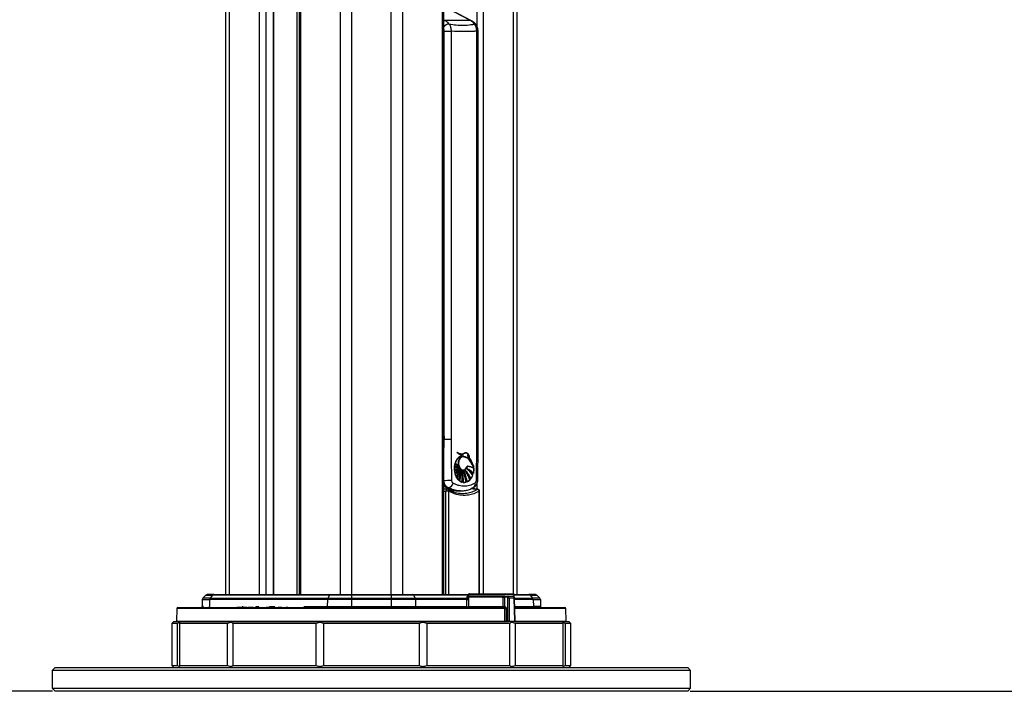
# Model space of a CAD drawing. Header units: millimetres. Extents: x 10 to 13239, y 20 to 10604.
# Tile 21 of 130: x 3771 to 4265, y 848 to 1185. Entities that reach past the tile are written whole.
import ezdxf

# ---------------------------------------------------------------- set-up
doc = ezdxf.new("R2010")
doc.units = ezdxf.units.MM
doc.layers.add('COMPONENT_GEOMETRY', color=7, linetype='Continuous')
doc.styles.add('SLDTEXTSTYLE0', font='TXT', dxfattribs={"width": 0.75})
doc.dimstyles.new('SLDDIMSTYLE0', dxfattribs={"dimtxt": 75, "dimasz": 3.302, "dimexe": 0, "dimexo": 0.0625, "dimgap": 18.75, "dimtad": 0, "dimtih": 1, "dimtoh": 1, "dimdec": 0, "dimrnd": 1e-09, "dimzin": 12, "dimdsep": 46, "dimtxsty": 'SLDTEXTSTYLE0', "dimsah": 1, "dimcen": 0.09, "dimadec": 0, "dimazin": 3, "dimtfac": 1, "dimtdec": 0, "dimtofl": 0, "dimtmove": 0, "dimatfit": 3, "dimfxl": 1, "dimfrac": 2, "dimtolj": 1, "dimtzin": 12, "dimarcsym": 0})
doc.dimstyles.new('SLDDIMSTYLE1', dxfattribs={"dimtxt": 75, "dimasz": 3.302, "dimexe": 0, "dimexo": 0.0625, "dimgap": 18.75, "dimtad": 0, "dimtih": 1, "dimtoh": 1, "dimdec": 1, "dimrnd": 1e-09, "dimzin": 12, "dimdsep": 46, "dimtxsty": 'SLDTEXTSTYLE0', "dimsah": 1, "dimcen": 0.09, "dimadec": 0, "dimazin": 3, "dimtfac": 1, "dimtdec": 1, "dimtofl": 0, "dimtmove": 0, "dimatfit": 3, "dimfxl": 1, "dimfrac": 2, "dimtolj": 1, "dimtzin": 12, "dimarcsym": 0})

# ---------------------------------------------------------------- blocks, each defined once
blk = doc.blocks.new('_D_4')
at = {"layer": 'COMPONENT_GEOMETRY', "color": 7}
for p, q in [((6913.41, 3087.79), (6450.56, 3087.79)), ((6453.74, 3087.79), (6453.74, 2091.19)), ((6303.68, 2075.95), (6280.83, 2075.95)), ((6280.83, 2075.95), (6280.83, 1956.89)), ((6603.79, 2075.95), (6626.64, 2075.95)), ((6626.64, 2075.95), (6626.64, 1956.89)), ((6280.83, 1956.89), (6303.68, 1956.89)), ((6626.64, 1956.89), (6603.79, 1956.89)), ((6453.74, 848.07), (6453.74, 1844.68)), ((4107.11, 848.07), (6456.91, 848.07))]:
    blk.add_line(p, q, dxfattribs=at)
for points in [[(6453.74, 3087.79), (6453.23, 3084.49), (6454.24, 3084.49)], [(6453.74, 848.07), (6454.24, 851.37), (6453.23, 851.37)]]:
    blk.add_solid(points, dxfattribs=at)
at = {"layer": 'COMPONENT_GEOMETRY', "color": 7, "char_height": 75, "attachment_point": 1, "style": 'SLDTEXTSTYLE0'}
for s, insert in [('7\'4.18"', (6303.68, 2053.57)), ('2240mm', (6249.15, 1941.36))]:
    blk.add_mtext(s, dxfattribs=dict(at, insert=insert))
blk = doc.blocks.new('_D_5')
at = {"layer": 'COMPONENT_GEOMETRY', "color": 7}
for p, q in [((3876.96, 3780.57), (440.93, 3780.57)), ((444.1, 3780.57), (444.1, 2437.57)), ((294.05, 2422.34), (271.2, 2422.34)), ((271.2, 2422.34), (271.2, 2303.28)), ((594.15, 2422.34), (617.01, 2422.34)), ((617.01, 2422.34), (617.01, 2303.28)), ((271.2, 2303.28), (294.05, 2303.28)), ((617.01, 2303.28), (594.15, 2303.28)), ((444.1, 848.07), (444.1, 2191.06)), ((3787.57, 848.07), (440.93, 848.07))]:
    blk.add_line(p, q, dxfattribs=at)
for points in [[(444.1, 3780.57), (443.59, 3777.27), (444.61, 3777.27)], [(444.1, 848.07), (444.61, 851.37), (443.59, 851.37)]]:
    blk.add_solid(points, dxfattribs=at)
at = {"layer": 'COMPONENT_GEOMETRY', "color": 7, "char_height": 75, "attachment_point": 1, "style": 'SLDTEXTSTYLE0'}
for s, insert in [('9\'7.45"', (294.05, 2399.96)), ('2932.5mm', (197.96, 2287.74))]:
    blk.add_mtext(s, dxfattribs=dict(at, insert=insert))

msp = doc.modelspace()

# ---------------------------------------------------------------- linework, layer by layer
at = {"color": 8, "linetype": 'Continuous', "lineweight": 25}
for p, q in [((3931.82, 896.57), (3931.82, 3770.57)), ((3937.36, 3770.57), (3937.36, 896.57)), ((3957.33, 896.57), (3957.33, 3770.57)), ((3962.87, 3770.57), (3962.87, 896.57)), ((3982.92, 896.57), (3982.92, 3770.57)), ((4000.29, 1181.48), (4000.29, 3770.57)), ((4003.38, 3770.57), (4003.38, 897.02)), ((4018.62, 896.96), (4018.62, 3770.57)), ((3911.77, 2699.71), (3911.77, 896.57)), ((3910.13, 896.57), (3910.13, 2695.26)), ((3876.07, 2692.78), (3876.07, 896.57)), ((3891.31, 896.57), (3891.31, 2690.6)), ((3894.4, 2690.6), (3894.4, 896.57)), ((3898.29, 896.57), (3898.29, 2690.6)), ((3983.61, 1184.82), (3984.28, 1184.48)), ((4000.17, 1179.11), (4000.82, 1179.11)), ((3983.61, 977.81), (3983.83, 974.57)), ((4000.82, 974.57), (4000.17, 974.57)), ((4000.29, 949.45), (4000.29, 952.3)), ((3984.65, 896.57), (3984.65, 948.42)), ((3985.98, 948.42), (3985.98, 896.57)), ((3999.34, 948.85), (4000.36, 949.35)), ((4001.35, 897.02), (4001.35, 948.42)), ((4001.35, 948.42), (4001.6, 948.42)), ((3995.99, 896.27), (3968.39, 896.27)), ((4018.88, 896.56), (3996.01, 896.56)), ((4026.91, 896.27), (4018.91, 896.27)), ((4019.05, 894.77), (4028.16, 894.77)), ((4028.4, 894.1), (4019.06, 894.1)), ((4014.18, 889.58), (3849.91, 889.58)), ((3863.25, 890.55), (3862.52, 890.55)), ((3882.65, 890.55), (3883.13, 890.55)), ((3889.49, 890.55), (3890.93, 890.55)), ((3896.23, 890.55), (3899, 890.55)), ((3913.51, 890.55), (3925.24, 890.55)), ((4019.15, 890.55), (4028.51, 890.55)), ((4044.78, 889.58), (4019.18, 889.58)), ((3849.75, 883.32), (4014.22, 883.32)), ((4019.33, 883.32), (4044.94, 883.32))]:
    msp.add_line(p, q, dxfattribs=at)
at = {"color": 7, "linetype": 'Continuous', "lineweight": 25}
for p, q in [((3983.61, 896.57), (3983.61, 3770.57)), ((4020.29, 3770.57), (4020.29, 896.57)), ((3911.08, 2698.17), (3911.08, 896.57)), ((3874.4, 896.57), (3874.4, 2693.35)), ((3898.5, 896.57), (3898.5, 2690.6)), ((3997.01, 1184.48), (3985.13, 1190.59)), ((3997.54, 1184.36), (3987.93, 1189.3)), ((3997.01, 1184.48), (3984.28, 1184.48)), ((3983.83, 1179.11), (3987.28, 1179.11)), ((3983.83, 974.57), (3983.83, 1179.11)), ((3987.28, 1179.11), (3987.28, 974.57)), ((4000.17, 974.57), (4000.17, 1179.11)), ((4000.82, 974.57), (4000.82, 1179.11)), ((3983.83, 974.57), (3987.28, 974.57)), ((3992.58, 967.19), (3992.65, 967.19)), ((3994.11, 967.58), (3994.03, 967.58)), ((3994.5, 967.62), (3994.11, 967.58)), ((3994.18, 967.58), (3994.11, 967.58)), ((3994.57, 967.62), (3994.18, 967.58)), ((3990.97, 961.33), (3989.32, 962.24)), ((3989.32, 962.24), (3989.32, 962.24)), ((3992.05, 966.14), (3991.98, 966.14)), ((3992.12, 966.14), (3992.05, 966.14)), ((3992.18, 966.14), (3993.59, 966.72)), ((3993.13, 966.7), (3993.2, 966.7)), ((3993.36, 965.78), (3993.43, 965.78)), ((3993.56, 965.79), (3993.47, 965.79)), ((3993.52, 966.72), (3993.59, 966.72)), ((3995.65, 966.42), (3995.59, 966.42)), ((3995.76, 966), (3995.82, 966)), ((3996.31, 965.28), (3996.36, 965.28)), ((3988.98, 960.33), (3991.19, 960.66)), ((3988.98, 959.12), (3988.98, 960.33)), ((3989, 960.33), (3988.98, 960.33)), ((3991.42, 960.18), (3988.98, 959.12)), ((3988.99, 959.12), (3988.98, 959.12)), ((3989.02, 960.72), (3989.23, 961.87)), ((3991.19, 960.66), (3989.02, 960.72)), ((3989.03, 960.72), (3989.02, 960.72)), ((3989.02, 958.62), (3991.42, 960.18)), ((3989.27, 957.29), (3989.02, 958.62)), ((3989.03, 958.62), (3989.02, 958.62)), ((3989.06, 960.33), (3989.07, 960.33)), ((3989.07, 960.33), (3989.14, 960.33)), ((3989.23, 961.87), (3990.97, 961.33)), ((3989.23, 961.87), (3989.23, 961.87)), ((3991.68, 959.8), (3989.27, 957.29)), ((3989.27, 957.29), (3989.27, 957.29)), ((3989.41, 956.81), (3991.68, 959.8)), ((3990.24, 960.63), (3990.31, 960.63)), ((3990.31, 960.63), (3990.38, 960.63)), ((3990.38, 960.63), (3990.45, 960.63)), ((3990.93, 961.33), (3990.97, 961.33)), ((3991.15, 960.66), (3991.19, 960.66)), ((3991.37, 960.18), (3991.42, 960.18)), ((3991.63, 959.8), (3991.68, 959.8)), ((3991.88, 959.46), (3991.94, 959.46)), ((3992.25, 959.17), (3992.31, 959.17)), ((3992.73, 958.86), (3992.8, 958.86)), ((3993.36, 959.1), (3993.43, 959.1)), ((3993.36, 958.86), (3993.43, 958.86)), ((3994.18, 959.01), (3994.25, 959.01)), ((3994.88, 959.73), (3995.12, 959.63)), ((3995.02, 959.73), (3995.09, 959.73)), ((3998.41, 957.36), (3998.34, 957.36)), ((3998.58, 960.53), (3998.37, 961.07)), ((3998.74, 959.8), (3998.48, 957.36)), ((3998.48, 957.36), (3998.48, 957.36)), ((3998.65, 960.53), (3998.58, 960.53)), ((3998.62, 959.8), (3998.69, 959.8)), ((3998.72, 960.53), (3998.71, 960.53)), ((3989.99, 955.48), (3989.41, 956.81)), ((3991.23, 953.88), (3990.27, 955.01)), ((3992.9, 952.91), (3991.63, 953.55)), ((3992.76, 952.91), (3992.69, 952.91)), ((3992.83, 952.91), (3992.76, 952.91)), ((3994.89, 952.88), (3993.43, 952.79)), ((3994.82, 952.88), (3994.89, 952.88)), ((3996.82, 954.11), (3995.39, 953.07)), ((3996.64, 954.11), (3996.71, 954.11)), ((3996.78, 954.11), (3996.82, 954.11)), ((3998.24, 956.56), (3997.24, 954.62)), ((3998.1, 956.56), (3998.17, 956.56)), ((3998.24, 956.56), (3998.24, 956.56)), ((3985.98, 948.42), (3984.65, 948.42)), ((3985.92, 950.19), (3985.69, 949.94)), ((3991.39, 948.57), (3992.1, 948.57)), ((4001.6, 897.02), (4001.6, 948.42)), ((3862.64, 894.1), (3862.52, 890.55)), ((3862.64, 894.1), (3866.28, 894.1)), ((3864.44, 896.27), (3862.93, 894.77)), ((3866.53, 894.77), (3862.93, 894.77)), ((3864.44, 896.27), (3867.78, 896.27)), ((3868.37, 896.57), (3865.14, 896.57)), ((3866.28, 894.1), (3866.18, 890.55)), ((3925.31, 894.1), (3866.28, 894.1)), ((3867.78, 896.27), (3866.53, 894.77)), ((3866.53, 894.77), (3925.47, 894.77)), ((3926.3, 896.27), (3867.78, 896.27)), ((3868.37, 896.57), (3926.69, 896.57)), ((3925.31, 894.1), (3925.24, 890.55)), ((3937.36, 894.1), (3925.31, 894.1)), ((3926.3, 896.27), (3925.47, 894.77)), ((3925.47, 894.77), (3937.36, 894.77)), ((3937.36, 896.27), (3926.3, 896.27)), ((3926.69, 896.57), (3937.36, 896.57)), ((3937.36, 896.57), (3957.33, 896.57)), ((3957.33, 896.27), (3937.36, 896.27)), ((3937.36, 896.27), (3937.36, 894.77)), ((3937.36, 894.77), (3957.33, 894.77)), ((3957.33, 894.1), (3937.36, 894.1)), ((3937.36, 894.1), (3937.36, 890.55)), ((3957.33, 896.57), (3968, 896.57)), ((3957.33, 896.27), (3957.33, 894.77)), ((3968.39, 896.27), (3957.33, 896.27)), ((3957.33, 894.77), (3969.22, 894.77)), ((3957.33, 894.1), (3957.33, 890.55)), ((3969.38, 894.1), (3957.33, 894.1)), ((3968, 896.57), (3996.01, 896.57)), ((3968.39, 896.27), (3969.22, 894.77)), ((3969.22, 894.77), (3995.32, 894.77)), ((3969.38, 894.1), (3969.45, 890.55)), ((3995.22, 894.1), (3969.38, 894.1)), ((3995.13, 890.55), (3995.22, 894.1)), ((3995.32, 894.77), (3995.37, 895.67)), ((3996.01, 896.56), (3995.95, 895.82)), ((4014.22, 895.82), (3995.95, 895.82)), ((3996.06, 894.1), (3995.96, 890.55)), ((3996.06, 895.33), (3996.06, 895.11)), ((4013.39, 895.33), (3996.06, 895.33)), ((3996.51, 897.02), (4018.38, 897.02)), ((4013.39, 895.32), (4013.39, 895.33)), ((4014.01, 895.33), (4014.05, 890.56)), ((4015.31, 895.33), (4014.01, 895.33)), ((4014.01, 895.33), (4014.01, 895.33)), ((4014.22, 895.82), (4015.66, 895.82)), ((4015.65, 883.32), (4015.65, 894.83)), ((4015.66, 895.82), (4018.19, 895.82)), ((4016.36, 894.83), (4016.36, 883.32)), ((4018.9, 894.83), (4016.36, 894.83)), ((4018.95, 895.82), (4018.26, 895.82)), ((4018.88, 896.57), (4026.32, 896.57)), ((4018.95, 895.82), (4018.88, 896.56)), ((4019.18, 883.32), (4018.9, 894.83)), ((4019.33, 883.32), (4019.05, 894.84)), ((4029.55, 896.57), (4026.32, 896.57)), ((4026.91, 896.27), (4028.16, 894.77)), ((4026.91, 896.27), (4030.25, 896.27)), ((4031.75, 894.77), (4028.16, 894.77)), ((4028.4, 894.1), (4028.51, 890.55)), ((4028.4, 894.1), (4032.05, 894.1)), ((4030.25, 896.27), (4031.75, 894.77)), ((4032.05, 894.1), (4032.17, 890.55)), ((3849.91, 889.58), (3849.75, 883.32)), ((3850.41, 890.07), (4013.83, 890.07)), ((3863.3, 890.35), (3863.3, 890.07)), ((3863.65, 890.35), (3863.65, 890.07)), ((3864.97, 890.35), (3864.97, 890.07)), ((3867.3, 890.35), (3867.3, 890.07)), ((3870.43, 890.35), (3870.43, 890.07)), ((3872.94, 890.07), (3872.94, 890.35)), ((3875.76, 890.32), (3875.76, 890.07)), ((3875.85, 890.07), (3875.85, 890.35)), ((3876.37, 890.32), (3876.37, 890.07)), ((3877.32, 890.07), (3877.32, 890.35)), ((3877.34, 890.35), (3877.34, 890.07)), ((3879.98, 890.32), (3879.98, 890.07)), ((3879.98, 890.32), (3880.99, 890.32)), ((3880.99, 890.32), (3880.99, 890.07)), ((3880.99, 890.32), (3882.02, 890.32)), ((3881.02, 890.32), (3881.02, 890.35)), ((3882.02, 890.32), (3882.02, 890.07)), ((3882.02, 890.32), (3883.03, 890.32)), ((3882.52, 890.32), (3882.52, 890.35)), ((3883.03, 890.32), (3883.03, 890.07)), ((3883.03, 890.32), (3885.13, 890.32)), ((3883.77, 890.35), (3883.77, 890.07)), ((3885.63, 890.35), (3885.63, 890.07)), ((3886.27, 890.32), (3886.27, 890.07)), ((3886.27, 890.32), (3888.33, 890.32)), ((3887.35, 890.35), (3887.35, 890.07)), ((3889.08, 890.32), (3889.08, 890.07)), ((3889.2, 890.32), (3889.2, 890.07)), ((3889.2, 890.32), (3889.83, 890.32)), ((3889.83, 890.32), (3889.83, 890.07)), ((3889.83, 890.32), (3891.05, 890.32)), ((3891.09, 890.32), (3891.09, 890.07)), ((3891.1, 890.32), (3891.1, 890.07)), ((3891.3, 890.32), (3891.3, 890.07)), ((3892.32, 890.32), (3892.32, 890.07)), ((3894.68, 890.32), (3894.68, 890.07)), ((3894.68, 890.32), (3895.46, 890.32)), ((3895.46, 890.32), (3895.46, 890.07)), ((3895.84, 890.32), (3895.84, 890.07)), ((3895.84, 890.32), (3896.96, 890.32)), ((3896.07, 890.32), (3896.07, 890.35)), ((3896.98, 890.32), (3896.98, 890.07)), ((3897.05, 890.32), (3897.05, 890.07)), ((3897.05, 890.32), (3897.87, 890.32)), ((3897.87, 890.32), (3897.87, 890.07)), ((3897.87, 890.32), (3899.12, 890.32)), ((3899.29, 890.35), (3899.29, 890.07)), ((3900.64, 890.32), (3900.64, 890.07)), ((3900.64, 890.32), (3900.68, 890.32)), ((3900.68, 890.32), (3900.68, 890.07)), ((3900.68, 890.32), (3900.88, 890.32)), ((3900.88, 890.32), (3900.88, 890.07)), ((3900.88, 890.32), (3902.11, 890.32)), ((3901.11, 890.35), (3901.11, 890.32)), ((3902.11, 890.32), (3902.11, 890.07)), ((3902.11, 890.32), (3902.43, 890.32)), ((3902.33, 890.32), (3902.33, 890.35)), ((3902.43, 890.32), (3902.43, 890.07)), ((3904.48, 890.32), (3904.48, 890.07)), ((3905.29, 890.32), (3905.29, 890.07)), ((3905.29, 890.32), (3905.41, 890.32)), ((3905.64, 890.35), (3905.64, 890.07)), ((3906.05, 890.32), (3906.05, 890.07)), ((3907.91, 890.07), (3907.91, 890.35)), ((3907.92, 890.07), (3907.92, 890.35)), ((3908.73, 890.35), (3908.73, 890.07)), ((3910.86, 890.32), (3910.86, 890.07)), ((3910.88, 890.07), (3910.88, 890.35)), ((3913.07, 890.32), (3913.07, 890.07)), ((3913.26, 890.07), (3913.26, 890.35)), ((3925.24, 890.55), (3937.36, 890.55)), ((3937.36, 890.55), (3957.33, 890.55)), ((3957.33, 890.55), (3969.45, 890.55)), ((3969.45, 890.55), (3995.13, 890.55)), ((3995.96, 890.55), (4013.44, 890.55)), ((4014.05, 890.56), (4014.18, 890.56)), ((4014.88, 889.58), (4014.91, 883.32)), ((4019.16, 890.07), (4044.28, 890.07)), ((4032.17, 890.55), (4028.51, 890.55)), ((4044.94, 883.32), (4044.78, 889.58)), ((4014.91, 883.32), (4015.65, 883.32)), ((4016.36, 883.32), (4019.18, 883.32)), ((3848.34, 883.07), (3847.34, 882.07)), ((3847.34, 882.07), (3847.34, 861.07)), ((3850.28, 882.07), (3847.34, 882.07)), ((3848.34, 883.07), (4015.84, 883.07)), ((3850.28, 861.07), (3850.28, 882.07)), ((3875.3, 882.07), (3851.26, 882.07)), ((3851.26, 882.07), (3851.26, 861.07)), ((3875.3, 861.07), (3875.3, 882.07)), ((3919.63, 882.07), (3877.99, 882.07)), ((3877.99, 882.07), (3877.99, 861.07)), ((3919.63, 861.07), (3919.63, 882.07)), ((3971.38, 882.07), (3923.31, 882.07)), ((3923.31, 882.07), (3923.31, 861.07)), ((3971.38, 861.07), (3971.38, 882.07)), ((4016.7, 882.07), (3975.06, 882.07)), ((3975.06, 882.07), (3975.06, 861.07)), ((4015.83, 883.07), (4015.74, 883.07)), ((4016.18, 883.07), (4015.83, 883.07)), ((4019.01, 883.07), (4016.18, 883.07)), ((4016.7, 861.07), (4016.7, 882.07)), ((4019.08, 883.07), (4019.01, 883.07)), ((4019.08, 883.07), (4046.34, 883.07)), ((4043.43, 882.07), (4019.39, 882.07)), ((4019.39, 882.07), (4019.39, 861.07)), ((4043.43, 861.07), (4043.43, 882.07)), ((4047.34, 882.07), (4044.41, 882.07)), ((4044.41, 882.07), (4044.41, 861.07)), ((4047.34, 882.07), (4046.34, 883.07)), ((4047.34, 861.07), (4047.34, 882.07)), ((3788.84, 860.07), (3787.34, 858.57)), ((3787.34, 858.57), (3787.34, 849.57)), ((4107.34, 858.57), (3787.34, 858.57)), ((3788.84, 860.07), (4105.84, 860.07)), ((3847.34, 861.07), (3848.34, 860.07)), ((3847.34, 861.07), (3850.28, 861.07)), ((3851.26, 861.07), (3875.3, 861.07)), ((3877.99, 861.07), (3919.63, 861.07)), ((3923.31, 861.07), (3971.38, 861.07)), ((3975.06, 861.07), (4016.7, 861.07)), ((4019.39, 861.07), (4043.43, 861.07)), ((4044.41, 861.07), (4047.34, 861.07)), ((4046.34, 860.07), (4047.34, 861.07)), ((4107.34, 858.57), (4105.84, 860.07)), ((4107.34, 849.57), (4107.34, 858.57)), ((3787.34, 849.57), (3788.84, 848.07)), ((3787.34, 849.57), (4107.34, 849.57)), ((4105.84, 848.07), (4107.34, 849.57)), ((4105.84, 848.07), (3788.84, 848.07))]:
    msp.add_line(p, q, dxfattribs=at)
at = {"color": 8, "linetype": 'Continuous', "lineweight": 25, "flags": 128}
for points in [[(3983.61, 1184.33), (3983.92, 1184.44), (3984.28, 1184.48)], [(3997.01, 1184.48), (3997.34, 1184.44), (3997.55, 1184.35)], [(3985.38, 949.42), (3985.28, 949.41), (3985.12, 949.36), (3984.98, 949.25), (3984.85, 949.09), (3984.75, 948.89), (3984.68, 948.66), (3984.65, 948.42)], [(3985.29, 950.03), (3985.45, 949.97), (3985.69, 949.94)], [(3985.98, 948.42), (3986.02, 948.6), (3986.03, 948.77), (3986.02, 948.93), (3985.98, 949.07), (3985.92, 949.19), (3985.83, 949.27), (3985.79, 949.3)], [(3987.03, 948.65), (3987.76, 948.87), (3988.05, 948.97)], [(4000.69, 949.42), (4000.54, 949.41), (4000.36, 949.35)], [(4019.18, 883.32), (4019.25, 883.32), (4019.29, 883.32), (4019.32, 883.32), (4019.33, 883.32)]]:
    msp.add_lwpolyline(points, dxfattribs=at)
at = {"color": 7, "linetype": 'Continuous', "lineweight": 25, "flags": 128}
for points in [[(3989.18, 962.24), (3989.38, 962.11), (3989.42, 962.09)], [(3991.89, 959.83), (3991.61, 960.19), (3991.19, 961.12), (3991, 962.18), (3991.07, 963.27), (3991.39, 964.28), (3991.91, 965.08), (3992.59, 965.6), (3993.36, 965.78)], [(3993.37, 966.72), (3993.2, 966.66), (3993.04, 966.61)], [(3989.09, 948.71), (3988.19, 948.38), (3987.91, 948.29)], [(3937.36, 896.57), (3937.36, 896.56), (3937.36, 896.55), (3937.36, 896.52), (3937.36, 896.49), (3937.36, 896.45), (3937.36, 896.4), (3937.36, 896.34), (3937.36, 896.27)], [(3937.36, 894.1), (3937.36, 894.19), (3937.36, 894.29), (3937.36, 894.38), (3937.36, 894.47), (3937.36, 894.55), (3937.36, 894.63), (3937.36, 894.7), (3937.36, 894.77)], [(3957.33, 896.27), (3957.33, 896.34), (3957.33, 896.4), (3957.33, 896.45), (3957.33, 896.49), (3957.33, 896.52), (3957.33, 896.55), (3957.33, 896.56), (3957.33, 896.57)], [(3957.33, 894.1), (3957.33, 894.19), (3957.33, 894.29), (3957.33, 894.38), (3957.33, 894.47), (3957.33, 894.55), (3957.33, 894.63), (3957.33, 894.7), (3957.33, 894.77)], [(4013.44, 890.55), (4013.43, 891.55), (4013.39, 895.32)], [(3924.96, 890.07), (3925.01, 890.08), (3925.07, 890.1), (3925.11, 890.15), (3925.15, 890.21), (3925.19, 890.28), (3925.21, 890.36), (3925.23, 890.45), (3925.24, 890.55)], [(3937.36, 890.07), (3937.36, 890.08), (3937.36, 890.1), (3937.36, 890.15), (3937.36, 890.21), (3937.36, 890.28), (3937.36, 890.36), (3937.36, 890.45), (3937.36, 890.55)], [(3957.33, 890.07), (3957.33, 890.08), (3957.33, 890.1), (3957.33, 890.15), (3957.33, 890.21), (3957.33, 890.28), (3957.33, 890.36), (3957.33, 890.45), (3957.33, 890.55)], [(3969.73, 890.07), (3969.67, 890.08), (3969.62, 890.1), (3969.58, 890.15), (3969.53, 890.21), (3969.5, 890.28), (3969.47, 890.36), (3969.46, 890.45), (3969.45, 890.55)], [(4013.7, 890.07), (4013.65, 890.08), (4013.6, 890.1), (4013.56, 890.15), (4013.52, 890.21), (4013.49, 890.28), (4013.46, 890.36), (4013.45, 890.45), (4013.44, 890.55)], [(4014.22, 883.32), (4014.21, 884.07), (4014.19, 888.06), (4014.18, 889.58)]]:
    msp.add_lwpolyline(points, dxfattribs=at)
at = {"color": 7, "linetype": 'Continuous', "lineweight": 25}
for centre, radius, start, end in [((3981.53, 1179.35), 5.82, 35.0615, 61.7977), ((3994.26, 1179.35), 5.82, 35.0615, 61.7977), ((3993.15, 970.77), 4.07, 223.1975, 268.6721), ((3992.71, 971.21), 4.06, 232.7161, 249.3061), ((3993.44, 971.1), 4.46, 224.3373, 249.6986), ((3993.45, 971.1), 4.46, 224.3533, 249.5166), ((3993.27, 970.73), 4.02, 223.0516, 273.5672), ((3992.57, 970.78), 3.58, 231.2911, 296.6779), ((3995.89, 960.54), 6.85, 132.4358, 165.5883), ((3995.29, 971.03), 10.66, 235.5055, 245.4477), ((3995.41, 960.82), 6.25, 121.7828, 166.8374), ((3995.36, 971.03), 10.66, 235.5055, 245.4477), ((3995.51, 959.78), 7.24, 106.5427, 118.5217), ((3995.58, 959.78), 7.24, 106.5427, 118.5217), ((3978.58, 950.55), 22.36, 26.5021, 40.7761), ((3978.65, 950.55), 22.36, 26.5021, 40.7761), ((3978.72, 950.55), 22.36, 26.5021, 40.7761), ((3977.19, 952.73), 22.76, 25.9223, 33.4768), ((3976.29, 952.16), 23.88, 20.4991, 33.3141), ((3976.36, 952.16), 23.88, 20.4991, 33.3141), ((3988.91, 967.08), 6.75, 269.4906, 288.0258), ((3986.71, 967.09), 8.26, 285.0322, 303.1902), ((3990.24, 970.1), 9.47, 261.821, 270.029), ((3985.53, 966.17), 8.27, 294.0095, 310.7528), ((3998.68, 959.67), 9.78, 176.1629, 183.2596), ((3986.78, 967.09), 8.26, 285.0322, 303.1902), ((3988.99, 967.08), 6.75, 269.4906, 288.0258), ((3998.28, 959.72), 9.37, 166.6847, 173.8311), ((3990.31, 970.16), 9.53, 261.8463, 274.5891), ((3990.31, 970.1), 9.47, 261.821, 270.029), ((3985.52, 966.3), 8.41, 294.1334, 311.9118), ((3998.23, 959.62), 9.33, 186.1553, 194.4956), ((3998.75, 959.67), 9.78, 176.1629, 183.2596), ((3986.85, 967.09), 8.26, 285.0322, 303.1902), ((3989.06, 967.08), 6.75, 269.4906, 288.0258), ((3998.35, 959.72), 9.37, 166.6847, 173.8311), ((3990.38, 970.16), 9.53, 261.8463, 274.5891), ((3985.56, 966.35), 8.47, 294.1644, 313.265), ((3998.3, 959.62), 9.33, 186.1553, 194.4956), ((3992.26, 968.91), 7.72, 245.7518, 259.061), ((3980.33, 967.89), 13.78, 309.69, 324.0574), ((3992.33, 968.91), 7.72, 245.7518, 259.061), ((3980.4, 967.89), 13.78, 309.69, 324.0574), ((3992.4, 968.91), 7.72, 245.7518, 259.061), ((3980.47, 967.89), 13.78, 309.69, 324.0574), ((3980, 965.97), 13.03, 315.3428, 326.6225), ((3979.77, 966.23), 13.43, 315.4799, 329.499), ((3979.73, 966.32), 13.57, 315.5221, 331.2805), ((3977.5, 963.82), 14.89, 325.9029, 342.9424), ((3977.58, 963.82), 14.89, 325.9029, 342.9424), ((3977.65, 963.82), 14.89, 325.9029, 342.9424), ((3974.7, 963.2), 17.51, 332.1203, 345.0477), ((3974.42, 963.35), 17.89, 332.2268, 347.4242), ((3965.13, 961.87), 27.11, 342.8764, 354.2815), ((3965.2, 961.87), 27.11, 342.8764, 354.2815), ((3965.27, 961.87), 27.11, 342.8764, 354.2815), ((3971.65, 958.77), 20.53, 345.2832, 359.3963), ((3971.67, 958.78), 20.59, 345.293, 1.0742), ((3972.02, 955.54), 20.83, 352.7427, 9.1805), ((3972.09, 955.54), 20.83, 352.7427, 9.1805), ((3973.03, 953.74), 20.35, 357.3062, 14.5675), ((3972.17, 955.54), 20.83, 352.7427, 9.1805), ((3972.86, 953.74), 20.45, 357.3281, 12.4313), ((3975.26, 951.3), 19.49, 4.6573, 22.8334), ((3975.33, 951.3), 19.49, 4.6573, 22.8334), ((3977.53, 950.25), 18.02, 8.9961, 28.5531), ((3975.4, 951.3), 19.49, 4.6573, 22.8334), ((3977.26, 950.2), 18.23, 9.0535, 26.3159), ((3981.98, 949.47), 15.38, 17.5594, 38.349), ((3982.05, 949.47), 15.38, 17.5594, 38.349), ((3992.57, 961.8), 2.9, 302.8589, 345.2397), ((3985.54, 949.78), 12.63, 22.5198, 46.9022), ((3982.12, 949.47), 15.38, 17.5594, 38.349), ((3985.35, 949.71), 12.78, 22.592, 45.0172), ((3987.55, 949.07), 12.93, 35.3738, 55.496), ((3990.9, 950.1), 10.45, 44.0604, 67.2186), ((3987.62, 949.07), 12.93, 35.3738, 55.496), ((3990.97, 950.1), 10.45, 44.0604, 67.2186), ((3987.69, 949.07), 12.93, 35.3738, 55.496), ((3994.09, 952.91), 8.25, 56.653, 81.0319), ((3994.16, 952.91), 8.25, 56.653, 81.0319), ((3994.23, 952.91), 8.25, 56.653, 81.0319), ((3989.13, 959.66), 9.56, 346.0944, 0.838), ((3989.21, 959.66), 9.56, 346.0944, 0.838), ((3983.86, 1048.98), 95.12, 269.8427, 272.1904), ((3985.32, 953.14), 3, 281.4549, 348.1629), ((3996.88, 959.21), 7.91, 197.637, 208.1538), ((3996.95, 959.21), 7.91, 197.637, 208.1538), ((3975.3, 962.89), 16.77, 331.9906, 338.828), ((3995.13, 958.16), 5.87, 212.4467, 226.8151), ((3995.2, 958.16), 5.87, 212.4467, 226.8151), ((3994.06, 956.82), 4.1, 232.8123, 252.5463), ((3993.87, 956.24), 3.49, 261.6346, 285.8636), ((3993.43, 957.24), 4.59, 294.5097, 316.8935), ((3991.32, 958.94), 7.25, 323.4422, 340.8279), ((3991.39, 958.94), 7.25, 323.4422, 340.8279), ((3985.31, 948.42), 1, 61.4072, 85.7245), ((4000.18, 948.17), 1.19, 12.2006, 81.6591), ((4000.6, 948.42), 1, 0, 85.0845), ((3863.64, 894.07), 1, 135, 178), ((3865.14, 895.57), 1, 90, 135), ((3867.39, 894.08), 1.1, 141.2019, 178.9958), ((3868.38, 895.8), 0.77, 91.1637, 141.7368), ((3926.78, 894.1), 1.47, 152.9035, 180.016), ((3926.75, 896.09), 0.483, 96.3959, 157.1868), ((3967.94, 896.09), 0.483, 22.8132, 83.6041), ((3967.91, 894.1), 1.47, 359.984, 27.0965), ((3995.64, 897.62), 3.54, 263.2278, 276.7722), ((3995.56, 895.23), 0.514, 242.334, 346.5871), ((3996.51, 896.52), 0.5, 90, 175), ((3996.56, 895.32), 0.5, 89.9937, 178.0135), ((4013.53, 907.47), 12.16, 269.3638, 272.2596), ((4013.7, 904.94), 9.61, 268.1693, 271.8307), ((4015.75, 895.38), 0.443, 101.2259, 187.2984), ((4016.01, 877.78), 17.06, 88.8125, 91.1875), ((4018.38, 896.52), 0.5, 5, 90), ((4026.31, 895.8), 0.77, 38.2632, 88.8363), ((4027.3, 894.08), 1.1, 1.0042, 38.7981), ((4029.55, 895.57), 1, 45, 90), ((4031.05, 894.07), 1, 2, 45), ((3850.41, 889.57), 0.5, 90, 178.5), ((3862.02, 890.57), 0.5, 270, 358), ((3995.56, 890.49), 0.437, 172.6295, 257.2797), ((3995.54, 894.24), 3.72, 263.558, 276.442), ((3995.46, 890.57), 0.499, 270.1882, 358.1657), ((4013.57, 902.87), 12.32, 269.4006, 272.2494), ((4013.61, 890.5), 0.444, 281.2416, 7.2959), ((4013.74, 890.5), 0.444, 281.2416, 7.2959), ((4014.44, 903.09), 13.51, 268.886, 271.8398), ((4019.51, 890.57), 0.5, 226.0756, 270), ((4028.97, 890.53), 0.461, 177.0237, 264.5097), ((4032.67, 890.57), 0.5, 182, 270), ((4044.28, 889.57), 0.5, 1.5, 90), ((3850, 883.32), 0.25, 178.5, 270), ((4014, 883.29), 0.225, 282.8998, 9.6549), ((4015.13, 883.29), 0.225, 171.191, 258.3915), ((4015.88, 883.29), 0.225, 171.191, 258.3915), ((4016.14, 883.29), 0.225, 281.6072, 8.8108), ((4018.96, 883.29), 0.225, 281.6072, 8.8108), ((4019.08, 883.32), 0.25, 270, 1.9984), ((4044.69, 883.32), 0.25, 270, 1.5)]:
    msp.add_arc(centre, radius, start, end, dxfattribs=at)
at = {"color": 8, "linetype": 'Continuous', "lineweight": 25}
for centre, radius, start, end in [((3986.65, 1178.73), 3.98, 95.1285, 139.7177), ((3999.12, 1181.81), 0.896, 39.1428, 96.2015), ((3997.52, 951.83), 1.88, 308.2864, 21.5085), ((4000.05, 950.56), 3.37, 80.2166, 91.4002), ((4017.52, 954.23), 59.41, 271.3293, 271.4704), ((3865.61, 890.56), 0.575, 333.9959, 358.5665)]:
    msp.add_arc(centre, radius, start, end, dxfattribs=at)
for centre, major_axis, ratio, start_param, end_param in [((4256.53, 975.13), (413.59, 0), 0.085703, 3.991727, 3.995077), ((3989.72, 972.11), (-3.3, 23.43), 0.700084, 2.699795, 3.024227)]:
    msp.add_ellipse(centre, major_axis=major_axis, ratio=ratio, start_param=start_param, end_param=end_param, dxfattribs=at)
at = {"color": 7, "linetype": 'Continuous', "lineweight": 25}
for centre, major_axis, ratio, start_param, end_param in [((3989.72, 972.11), (-3.3, 23.43), 0.700084, 3.024227, 3.043236), ((4015.3, 894.83), (0.012, 0.5), 0.706891, 4.747285, 6.300628), ((4015.65, 894.82), (0.012, 1), 0.707053, 4.738568, 6.291911), ((4018.19, 894.82), (-0.012, 1), 0.707053, 4.721116, 6.274459), ((4016.01, 883.32), (0.5, 0), 0.012339, 0.78555, 2.356042)]:
    msp.add_ellipse(centre, major_axis=major_axis, ratio=ratio, start_param=start_param, end_param=end_param, dxfattribs=at)
for points, knots in [([(3999.81, 1182.37), (3999.62, 1182.61), (3999.13, 1183.24), (3998.36, 1183.9), (3997.74, 1184.25), (3997.54, 1184.36)], [0, 0, 0, 0, 0.28925, 0.775966, 1, 1, 1, 1]), ([(3986.29, 1182.7), (3986.34, 1182.62), (3986.66, 1182.14), (3987.16, 1181), (3987.24, 1179.77), (3987.28, 1179.11)], [0, 0, 0, 0, 0.080963, 0.502948, 1, 1, 1, 1]), ([(3986.29, 1182.7), (3987.51, 1182.53), (3989.95, 1182.19), (3993.64, 1182.03), (3996.66, 1182.27), (3998.44, 1182.59), (3999.02, 1182.7)], [0, 0, 0, 0, 0.261251, 0.524518, 0.84544, 1, 1, 1, 1]), ([(4000.17, 1179.11), (4000.1, 1179.77), (3999.98, 1181), (3999.42, 1182.14), (3999.07, 1182.62), (3999.02, 1182.7)], [0, 0, 0, 0, 0.497052, 0.919037, 1, 1, 1, 1]), ([(4000.81, 1179.11), (4000.81, 1179.2), (4000.83, 1179.72), (4000.65, 1180.67), (4000.29, 1181.69), (3999.91, 1182.19), (3999.78, 1182.35)], [0, 0, 0, 0, 0.078721, 0.441039, 0.820782, 1, 1, 1, 1]), ([(4000.17, 1179.11), (3999.55, 1179.07), (3997.55, 1178.95), (3993.33, 1178.82), (3989.56, 1179), (3987.28, 1179.11)], [0, 0, 0, 0, 0.149319, 0.486813, 1, 1, 1, 1]), ([(3987.28, 974.57), (3987.28, 972.02), (3987.3, 965.14), (3987.42, 958.26), (3987.5, 953.93)], [0, 0, 0, 0, 0.370217, 1, 1, 1, 1]), ([(3999.97, 953.93), (4000.04, 958.26), (4000.15, 965.14), (4000.16, 972.02), (4000.17, 974.57)], [0, 0, 0, 0, 0.629783, 1, 1, 1, 1]), ([(4000.62, 953.88), (4000.65, 955.26), (4000.77, 961.5), (4000.85, 968.4), (4000.81, 973.91), (4000.81, 974.57)], [0, 0, 0, 0, 0.200373, 0.904358, 1, 1, 1, 1]), ([(3990.35, 967.98), (3990.87, 967.69), (3991.89, 967.11), (3993.26, 967.16), (3994.01, 967.48), (3994.25, 967.58)], [0, 0, 0, 0, 0.4073115, 0.8146296, 1, 1, 1, 1]), ([(3993.59, 966.72), (3993.01, 966.73), (3991.87, 966.77), (3990.86, 967.58), (3990.35, 967.98)], [0, 0, 0, 0, 0.499467, 1, 1, 1, 1]), ([(3994.5, 967.64), (3994.42, 967.65), (3994.28, 967.66), (3994.15, 967.6), (3994.11, 967.58)], [0, 0, 0, 0, 0.61645, 1, 1, 1, 1]), ([(3994.25, 967.58), (3994.46, 967.63), (3994.86, 967.74), (3995.45, 967.57), (3995.92, 967.14), (3996.25, 966.52), (3996.41, 965.86), (3996.37, 965.45), (3996.36, 965.28)], [0, 0, 0, 0, 0.203305, 0.377232, 0.557378, 0.722911, 0.890066, 1, 1, 1, 1]), ([(3996.17, 965.28), (3996.19, 965.47), (3996.21, 965.85), (3996.04, 966.58), (3995.61, 967.32), (3995, 967.71), (3994.65, 967.65), (3994.55, 967.63)], [0, 0, 0, 0, 0.150486, 0.300333, 0.59876, 0.896406, 1, 1, 1, 1]), ([(3996.24, 965.28), (3996.26, 965.47), (3996.28, 965.85), (3996.15, 966.43), (3995.9, 966.98), (3995.49, 967.43), (3995.08, 967.67), (3994.82, 967.65), (3994.75, 967.64)], [0, 0, 0, 0, 0.157764, 0.314733, 0.493181, 0.698977, 0.910716, 1, 1, 1, 1]), ([(3996.31, 965.28), (3996.33, 965.47), (3996.36, 965.85), (3996.19, 966.58), (3995.75, 967.31), (3995.18, 967.7), (3994.87, 967.65), (3994.82, 967.65)], [0, 0, 0, 0, 0.157857, 0.314978, 0.627956, 0.940114, 1, 1, 1, 1]), ([(3989.32, 962.24), (3989.59, 962.94), (3990.11, 964.32), (3991.22, 965.55), (3991.95, 966), (3992.18, 966.14)], [0, 0, 0, 0, 0.408819, 0.817628, 1, 1, 1, 1]), ([(3993.43, 965.78), (3993.16, 965.75), (3992.63, 965.67), (3991.91, 965.1), (3991.37, 964.25), (3991.05, 963.19), (3991.01, 962.05), (3991.24, 960.95), (3991.72, 960.02), (3992.39, 959.36), (3993.18, 959.05), (3993.99, 959.12), (3994.73, 959.57), (3995.27, 960.26), (3995.48, 960.82), (3995.57, 961.06)], [0, 0, 0, 0, 0.078696, 0.157391, 0.236091, 0.314801, 0.393498, 0.472179, 0.550866, 0.629573, 0.708279, 0.786975, 0.865664, 0.944357, 1, 1, 1, 1]), ([(3993.29, 965.78), (3993.58, 965.76), (3994.12, 965.72), (3994.73, 965.31), (3995.17, 965.28), (3995.43, 965.26), (3995.54, 965.18), (3995.58, 965.15)], [0, 0, 0, 0, 0.369932, 0.682979, 0.841031, 0.942254, 1, 1, 1, 1]), ([(3993.29, 965.78), (3993.72, 965.68), (3994.34, 965.54), (3995.02, 965.27), (3995.37, 965.28), (3995.51, 965.2), (3995.58, 965.15)], [0, 0, 0, 0, 0.559887, 0.805796, 0.903561, 1, 1, 1, 1]), ([(3993.36, 965.78), (3993.79, 965.68), (3994.41, 965.54), (3995.09, 965.27), (3995.44, 965.28), (3995.58, 965.2), (3995.65, 965.15)], [0, 0, 0, 0, 0.559887, 0.805796, 0.903561, 1, 1, 1, 1]), ([(3995.71, 965.15), (3995.65, 965.19), (3995.49, 965.3), (3995.11, 965.26), (3994.62, 965.48), (3994.05, 965.75), (3993.64, 965.77), (3993.43, 965.78)], [0, 0, 0, 0, 0.076679, 0.228328, 0.480719, 0.736717, 1, 1, 1, 1]), ([(3994.42, 965.48), (3994.54, 965.42), (3994.77, 965.3), (3995.1, 965.28), (3995.35, 965.26), (3995.47, 965.18), (3995.51, 965.15)], [0, 0, 0, 0, 0.335504, 0.666791, 0.878961, 1, 1, 1, 1]), ([(3995.54, 966.35), (3995.55, 966.36), (3995.56, 966.38), (3995.58, 966.41), (3995.63, 966.43), (3995.71, 966.42), (3995.8, 966.37), (3995.88, 966.29), (3995.92, 966.21), (3995.94, 966.15), (3995.94, 966.1), (3995.93, 966.07), (3995.91, 966.03), (3995.88, 966.01), (3995.82, 965.99), (3995.74, 966.01), (3995.65, 966.06), (3995.58, 966.15), (3995.54, 966.22), (3995.53, 966.28), (3995.53, 966.32), (3995.54, 966.34), (3995.54, 966.35)], [0, 0, 0, 0, 0.024511, 0.048922, 0.088784, 0.153527, 0.255543, 0.360877, 0.409326, 0.450083, 0.477088, 0.504249, 0.527626, 0.557656, 0.60239, 0.676256, 0.78551, 0.87292, 0.919924, 0.956211, 0.982234, 1, 1, 1, 1]), ([(3998.71, 960.53), (3998.27, 961.36), (3997.39, 963.05), (3996.27, 964.45), (3995.71, 965.15)], [0, 0, 0, 0, 0.4954426, 1, 1, 1, 1]), ([(3996.36, 965.28), (3996.8, 964.55), (3997.7, 963.08), (3998.37, 961.38), (3998.71, 960.53)], [0, 0, 0, 0, 0.495692, 1, 1, 1, 1]), ([(3991.94, 959.46), (3991.68, 958.74), (3991.17, 957.3), (3990.39, 956.09), (3989.99, 955.48)], [0, 0, 0, 0, 0.4921363, 1, 1, 1, 1]), ([(3990.27, 955.01), (3990.61, 955.7), (3991.31, 957.08), (3991.72, 958.66), (3991.94, 959.46)], [0, 0, 0, 0, 0.492953, 1, 1, 1, 1]), ([(3992.31, 959.17), (3992.2, 958.27), (3991.97, 956.46), (3991.48, 954.75), (3991.23, 953.88)], [0, 0, 0, 0, 0.495407, 1, 1, 1, 1]), ([(3991.63, 953.55), (3991.84, 954.45), (3992.26, 956.27), (3992.3, 958.19), (3992.31, 959.17)], [0, 0, 0, 0, 0.490759, 1, 1, 1, 1]), ([(3992.8, 958.86), (3992.9, 958.05), (3993.11, 956.41), (3993.06, 954.4), (3992.93, 953.24), (3992.9, 952.91)], [0, 0, 0, 0, 0.4109239, 0.8337591, 1, 1, 1, 1]), ([(3993.43, 952.79), (3993.44, 953.6), (3993.46, 955.26), (3993.18, 957.3), (3992.89, 958.48), (3992.8, 958.86)], [0, 0, 0, 0, 0.3954791, 0.8024095, 1, 1, 1, 1]), ([(3993.43, 958.86), (3993.71, 958.13), (3994.28, 956.64), (3994.71, 954.59), (3994.85, 953.31), (3994.89, 952.88)], [0, 0, 0, 0, 0.3925526, 0.7964908, 1, 1, 1, 1]), ([(3995.39, 953.07), (3995.23, 953.86), (3994.91, 955.47), (3994.2, 957.39), (3993.64, 958.47), (3993.43, 958.86)], [0, 0, 0, 0, 0.381139, 0.773301, 1, 1, 1, 1]), ([(3994.25, 959.01), (3994.66, 958.44), (3995.5, 957.3), (3996.31, 955.58), (3996.69, 954.47), (3996.82, 954.11)], [0, 0, 0, 0, 0.395935, 0.803357, 1, 1, 1, 1]), ([(3997.24, 954.62), (3996.95, 955.25), (3996.35, 956.52), (3995.31, 957.96), (3994.55, 958.71), (3994.25, 959.01)], [0, 0, 0, 0, 0.366421, 0.74347, 1, 1, 1, 1]), ([(3995.09, 959.73), (3995.65, 959.3), (3996.81, 958.43), (3997.76, 957.19), (3998.24, 956.56)], [0, 0, 0, 0, 0.493182, 1, 1, 1, 1]), ([(3998.48, 957.36), (3997.96, 957.86), (3996.91, 958.85), (3995.7, 959.44), (3995.09, 959.73)], [0, 0, 0, 0, 0.492711, 1, 1, 1, 1]), ([(3995.57, 961.06), (3996.12, 960.94), (3997.22, 960.71), (3998.23, 960.11), (3998.74, 959.8)], [0, 0, 0, 0, 0.493447, 1, 1, 1, 1]), ([(3985.92, 950.19), (3985.54, 950.41), (3984.9, 950.77), (3984.18, 951.73), (3983.73, 952.74), (3983.64, 953.52), (3983.6, 953.86)], [0, 0, 0, 0, 0.305594, 0.50585, 0.786018, 1, 1, 1, 1]), ([(3987.5, 953.93), (3987.51, 953.8), (3987.53, 953.5), (3987.68, 953.12), (3987.92, 952.75), (3988.14, 952.61), (3988.26, 952.52)], [0, 0, 0, 0, 0.2084511, 0.4851654, 0.6864101, 1, 1, 1, 1]), ([(3988.26, 952.52), (3988.46, 952.42), (3989.46, 951.91), (3991.33, 951.27), (3993.95, 950.96), (3996.66, 951.28), (3998.39, 952.1), (3999.26, 952.52)], [0, 0, 0, 0, 0.053725, 0.273888, 0.500205, 0.745778, 1, 1, 1, 1]), ([(3998.67, 950.37), (3998.91, 950.52), (3999.42, 950.85), (4000.02, 951.62), (4000.44, 952.57), (4000.63, 953.36), (4000.61, 953.81), (4000.61, 953.88)], [0, 0, 0, 0, 0.2037431, 0.4401685, 0.6854366, 0.9451052, 1, 1, 1, 1]), ([(3999.26, 952.52), (3999.29, 952.54), (3999.43, 952.62), (3999.66, 952.86), (3999.84, 953.22), (3999.95, 953.58), (3999.96, 953.8), (3999.97, 953.93)], [0, 0, 0, 0, 0.070164, 0.361577, 0.652278, 0.785295, 1, 1, 1, 1]), ([(3983.61, 951.57), (3983.62, 951.55), (3983.78, 951.2), (3984.32, 950.67), (3984.9, 950.17), (3985.26, 950.05), (3985.29, 950.04)], [0, 0, 0, 0, 0.019193, 0.486824, 0.958291, 1, 1, 1, 1]), ([(3985.38, 949.42), (3984.8, 949.46), (3984.21, 949.5), (3983.62, 949.55), (3983.61, 949.55)], [0, 0, 0, 0, 0.987931, 1, 1, 1, 1]), ([(3985.29, 950.03), (3985.65, 949.86), (3986.67, 949.39), (3988.39, 948.88), (3989.96, 948.58), (3990.85, 948.6), (3991.05, 948.61)], [0, 0, 0, 0, 0.194921, 0.547057, 0.896519, 1, 1, 1, 1]), ([(3985.59, 949.35), (3986.58, 948.87), (3988.64, 947.89), (3991.89, 947.24), (3994.99, 947.33), (3997.5, 947.9), (3998.83, 948.59), (3999.34, 948.85)], [0, 0, 0, 0, 0.214381, 0.445081, 0.682506, 0.879393, 1, 1, 1, 1]), ([(4001.35, 948.42), (4000.49, 947.96), (3998.76, 947.04), (3995.81, 946.33), (3992.55, 946.24), (3989.18, 946.89), (3987.01, 947.93), (3985.98, 948.42)], [0, 0, 0, 0, 0.182246, 0.36824, 0.58185, 0.80162, 1, 1, 1, 1]), ([(3991.98, 948.6), (3992.5, 948.6), (3993.69, 948.6), (3995.51, 948.99), (3997.24, 949.57), (3998.25, 950.15), (3998.67, 950.39)], [0, 0, 0, 0, 0.222485, 0.510033, 0.799632, 1, 1, 1, 1]), ([(4000.69, 949.42), (4000.18, 949.46), (3999.09, 949.55), (3997.99, 949.65), (3997.4, 949.7)], [0, 0, 0, 0, 0.463056, 1, 1, 1, 1]), ([(3995.22, 894.1), (3995.23, 894.19), (3995.24, 894.29), (3995.26, 894.47), (3995.28, 894.62), (3995.31, 894.73), (3995.32, 894.77)], [0, 0, 0, 0, 0.313678, 0.347574, 0.713859, 1, 1, 1, 1]), ([(3995.37, 895.67), (3995.37, 895.67), (3995.41, 895.72), (3995.48, 895.8), (3995.62, 895.81), (3995.67, 895.82)], [0, 0, 0, 0, 0.011237, 0.614101, 1, 1, 1, 1]), ([(3996.06, 895.33), (3996.05, 895.42), (3996.03, 895.53), (3995.92, 895.65), (3995.85, 895.7), (3995.75, 895.73), (3995.68, 895.74), (3995.62, 895.74), (3995.57, 895.73), (3995.49, 895.72), (3995.43, 895.7), (3995.38, 895.68), (3995.37, 895.67)], [0, 0, 0, 0, 0.450254, 0.583313, 0.702536, 0.766913, 0.796833, 0.822536, 0.853364, 0.874034, 0.956858, 1, 1, 1, 1]), ([(3995.67, 895.82), (3995.73, 895.82), (3995.83, 895.82), (3995.91, 895.82), (3995.95, 895.82)], [0, 0, 0, 0, 0.576237, 1, 1, 1, 1]), ([(3996.06, 895.11), (3996.06, 895.04), (3996.06, 894.88), (3996.07, 894.53), (3996.06, 894.25), (3996.06, 894.1)], [0, 0, 0, 0, 0.266599, 0.630761, 1, 1, 1, 1]), ([(4013.39, 895.33), (4013.39, 895.37), (4013.4, 895.42), (4013.42, 895.51), (4013.46, 895.61), (4013.54, 895.73), (4013.65, 895.8), (4013.74, 895.82), (4013.78, 895.82), (4013.78, 895.82)], [0, 0, 0, 0, 0.089213, 0.129741, 0.272243, 0.444668, 0.727787, 0.99437, 1, 1, 1, 1]), ([(4013.78, 895.82), (4013.78, 895.82), (4013.81, 895.82), (4013.86, 895.8), (4013.92, 895.73), (4013.97, 895.61), (4013.99, 895.51), (4014, 895.42), (4014, 895.37), (4014.01, 895.33)], [0, 0, 0, 0, 0.005569, 0.270765, 0.554915, 0.72844, 0.871192, 0.913574, 1, 1, 1, 1]), ([(4019.05, 894.84), (4019.03, 894.95), (4019.01, 895.18), (4018.85, 895.48), (4018.61, 895.71), (4018.38, 895.81), (4018.23, 895.81), (4018.19, 895.82)], [0, 0, 0, 0, 0.219303, 0.466787, 0.693081, 0.902363, 1, 1, 1, 1]), ([(3885.64, 890.32), (3885.64, 890.32), (3885.62, 890.32), (3885.68, 890.32), (3885.79, 890.32), (3886, 890.32), (3886.16, 890.32), (3886.27, 890.32)], [0, 0, 0, 0, 0.049866, 0.181138, 0.36217, 0.570473, 1, 1, 1, 1]), ([(3889.09, 890.32), (3889.09, 890.32), (3889.09, 890.32), (3889.14, 890.32), (3889.18, 890.32), (3889.2, 890.32)], [0, 0, 0, 0, 0.286805, 0.622602, 1, 1, 1, 1]), ([(3895.46, 890.32), (3895.49, 890.32), (3895.55, 890.32), (3895.65, 890.32), (3895.75, 890.32), (3895.81, 890.32), (3895.84, 890.32)], [0, 0, 0, 0, 0.286326, 0.544848, 0.757774, 1, 1, 1, 1]), ([(3896.98, 890.32), (3896.98, 890.32), (3896.97, 890.32), (3897, 890.32), (3897.03, 890.32), (3897.05, 890.32)], [0, 0, 0, 0, 0.100996, 0.517751, 1, 1, 1, 1]), ([(3904.48, 890.32), (3904.64, 890.32), (3904.92, 890.32), (3905.18, 890.32), (3905.29, 890.32)], [0, 0, 0, 0, 0.561456, 1, 1, 1, 1]), ([(4014.18, 889.58), (4014.18, 889.64), (4014.17, 889.75), (4014.11, 889.9), (4014.02, 890.01), (4013.92, 890.06), (4013.85, 890.07), (4013.83, 890.07)], [0, 0, 0, 0, 0.218166, 0.436268, 0.654458, 0.8727, 1, 1, 1, 1]), ([(4014.18, 890.56), (4014.23, 890.55), (4014.35, 890.54), (4014.55, 890.44), (4014.73, 890.22), (4014.85, 889.92), (4014.87, 889.7), (4014.88, 889.58)], [0, 0, 0, 0, 0.1272086, 0.3454169, 0.5636044, 0.7817899, 1, 1, 1, 1]), ([(4014.22, 883.32), (4014.26, 883.32), (4014.35, 883.33), (4014.52, 883.33), (4014.69, 883.32), (4014.82, 883.32), (4014.89, 883.32), (4014.91, 883.32)], [0, 0, 0, 0, 0.218911, 0.437804, 0.656675, 0.875599, 1, 1, 1, 1]), ([(3851.26, 882.07), (3851.32, 882.21), (3851.42, 882.49), (3851.27, 882.61), (3850.88, 882.48), (3850.48, 882.21), (3850.28, 882.07)], [0, 0, 0, 0, 0.254341, 0.510226, 0.744352, 1, 1, 1, 1]), ([(3877.99, 882.07), (3877.88, 882.21), (3877.65, 882.49), (3877.01, 882.61), (3876.19, 882.48), (3875.6, 882.21), (3875.3, 882.07)], [0, 0, 0, 0, 0.254341, 0.510227, 0.744352, 1, 1, 1, 1]), ([(3923.31, 882.07), (3923.06, 882.21), (3922.56, 882.49), (3921.59, 882.61), (3920.56, 882.48), (3919.95, 882.21), (3919.63, 882.07)], [0, 0, 0, 0, 0.254341, 0.510227, 0.744352, 1, 1, 1, 1]), ([(3975.06, 882.07), (3974.74, 882.21), (3974.1, 882.49), (3973.07, 882.61), (3972.11, 882.48), (3971.63, 882.21), (3971.38, 882.07)], [0, 0, 0, 0, 0.254341, 0.510226, 0.744352, 1, 1, 1, 1]), ([(4019.39, 882.07), (4019.08, 882.21), (4018.48, 882.49), (4017.66, 882.61), (4017.03, 882.48), (4016.81, 882.21), (4016.7, 882.07)], [0, 0, 0, 0, 0.254341, 0.510227, 0.744352, 1, 1, 1, 1]), ([(4044.41, 882.07), (4044.21, 882.21), (4043.79, 882.49), (4043.41, 882.61), (4043.27, 882.48), (4043.37, 882.21), (4043.43, 882.07)], [0, 0, 0, 0, 0.254341, 0.510227, 0.744352, 1, 1, 1, 1]), ([(3850.28, 861.07), (3850.48, 860.93), (3850.89, 860.65), (3851.28, 860.53), (3851.42, 860.66), (3851.32, 860.93), (3851.26, 861.07)], [0, 0, 0, 0, 0.254341, 0.510227, 0.744352, 1, 1, 1, 1]), ([(3875.3, 861.07), (3875.6, 860.93), (3876.21, 860.65), (3877.03, 860.53), (3877.66, 860.66), (3877.88, 860.93), (3877.99, 861.07)], [0, 0, 0, 0, 0.254341, 0.510227, 0.744352, 1, 1, 1, 1]), ([(3919.63, 861.07), (3919.95, 860.93), (3920.58, 860.65), (3921.62, 860.53), (3922.58, 860.66), (3923.06, 860.93), (3923.31, 861.07)], [0, 0, 0, 0, 0.254341, 0.510226, 0.744352, 1, 1, 1, 1]), ([(3971.38, 861.07), (3971.63, 860.93), (3972.13, 860.65), (3973.1, 860.53), (3974.13, 860.66), (3974.74, 860.93), (3975.06, 861.07)], [0, 0, 0, 0, 0.254341, 0.510227, 0.744352, 1, 1, 1, 1]), ([(4016.7, 861.07), (4016.81, 860.93), (4017.03, 860.65), (4017.68, 860.53), (4018.5, 860.66), (4019.08, 860.93), (4019.39, 861.07)], [0, 0, 0, 0, 0.254341, 0.510227, 0.744352, 1, 1, 1, 1]), ([(4043.43, 861.07), (4043.37, 860.93), (4043.26, 860.65), (4043.42, 860.53), (4043.81, 860.66), (4044.2, 860.93), (4044.41, 861.07)], [0, 0, 0, 0, 0.254341, 0.510226, 0.744352, 1, 1, 1, 1])]:
    msp.add_open_spline(points, degree=3, knots=knots, dxfattribs=at)
at = {"color": 8, "linetype": 'Continuous', "lineweight": 25}
for points, knots in [([(3983.83, 1179.11), (3983.81, 1179.45), (3983.8, 1179.86), (3983.64, 1180.19), (3983.61, 1180.25)], [0, 0, 0, 0, 0.8297803, 1, 1, 1, 1]), ([(3983.61, 955.86), (3983.62, 959.54), (3983.62, 965.78), (3983.77, 972.02), (3983.83, 974.57)], [0, 0, 0, 0, 0.590366, 1, 1, 1, 1]), ([(3983.61, 951.88), (3983.69, 951.71), (3983.94, 951.18), (3984.65, 950.46), (3985.34, 950.12), (3985.69, 949.94)], [0, 0, 0, 0, 0.17888, 0.582701, 1, 1, 1, 1]), ([(3991.99, 948.58), (3991.11, 948.64), (3989.29, 948.77), (3987.26, 949.5), (3986.14, 950.08), (3985.92, 950.19)], [0, 0, 0, 0, 0.429457, 0.89048, 1, 1, 1, 1]), ([(4000.36, 949.35), (3999.92, 949.38), (3998.85, 949.47), (3997.79, 949.56), (3997.16, 949.62)], [0, 0, 0, 0, 0.411677, 1, 1, 1, 1])]:
    msp.add_open_spline(points, degree=3, knots=knots, dxfattribs=at)

# ---------------------------------------------------------------- dimensions: what is measured, and where the dimension line sits
at = {"layer": 'COMPONENT_GEOMETRY', "color": 7}
for base, p1, p2, dimstyle, picture, middle in [((444.1, 3780.57), (3788.84, 848.07), (3878.23, 3780.57), 'SLDDIMSTYLE1', '_D_5', (444.1, 2314.32)), ((6453.74, 848.07), (6914.68, 3087.79), (4105.84, 848.07), 'SLDDIMSTYLE0', '_D_4', (6453.74, 1967.93))]:
    dim = msp.add_linear_dim(base=base, p1=p1, p2=p2, angle=90, dimstyle=dimstyle, dxfattribs=at)
    dim.commit()
    dim.dimension.update_dxf_attribs({"geometry": picture, "text_midpoint": middle, "dimtype": 160})

doc.saveas('drawing.dxf')
